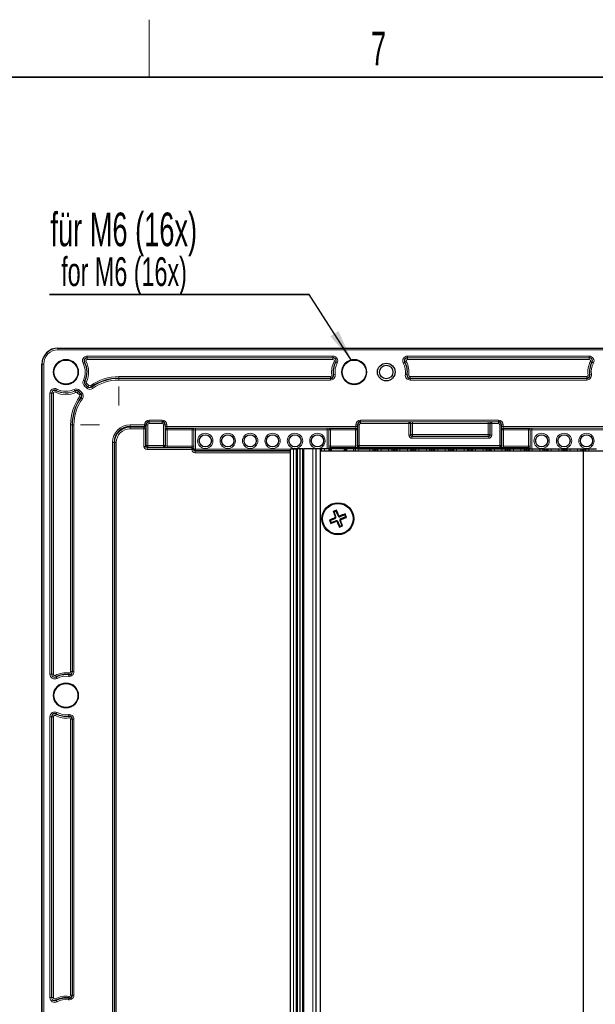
# Model space of a CAD drawing. Header units: millimetres. Extents: x 5 to 418, y 2 to 292.
# Tile 46 of 47: x 299 to 359, y 186 to 288. Entities that reach past the tile are written whole.
import ezdxf

# ---------------------------------------------------------------- set-up
doc = ezdxf.new("R2010")
doc.units = ezdxf.units.MM
doc.layers.add('SLD-0', color=7, linetype='Continuous')
doc.styles.add('SLDTEXTSTYLE0', font='TXT', dxfattribs={"width": 0.605})

# ---------------------------------------------------------------- blocks, each defined once
blk = doc.blocks.new('SW_NOTE_0')
at = {"layer": 'SLD-0', "color": 0}
for p, q in [((-0.11, -4.02), (26.92, -4.02)), ((26.92, -4.02), (-0.11, -4.02)), ((-0.11, -4.02), (26.92, -4.02)), ((26.92, -4.02), (-0.11, -4.02)), ((-0.11, -4.02), (26.92, -4.02)), ((26.92, -4.02), (-0.11, -4.02))]:
    blk.add_line(p, q, dxfattribs=at)
at = {"layer": 'SLD-0', "color": 0, "attachment_point": 1, "style": 'SLDTEXTSTYLE0'}
for s, insert, char_height in [('für M6 (16x)', (0, 4.51), 3.5), ('for M6 (16x)', (1.12, -0.14), 3)]:
    blk.add_mtext(s, dxfattribs=dict(at, insert=insert, char_height=char_height))

msp = doc.modelspace()

# ---------------------------------------------------------------- linework, layer by layer
at = {"color": 7, "linetype": 'Continuous', "lineweight": 25}
for p, q in [((302.998, 254.3189), (394.6646, 254.3189)), ((301.3313, 82.6522), (301.3313, 252.6522)), ((327.1646, 243.8189), (327.1646, 109.4856)), ((327.1646, 243.8189), (327.498, 243.8189)), ((327.498, 243.8189), (327.8313, 243.8189)), ((327.8313, 109.4856), (327.8313, 243.8189)), ((327.8313, 243.8189), (327.9313, 243.8189)), ((328.1646, 243.8189), (327.9313, 243.8189)), ((328.1646, 243.8189), (328.1646, 109.4856)), ((328.498, 243.8189), (328.1646, 243.8189)), ((328.498, 109.4856), (328.498, 243.8189)), ((328.498, 243.8189), (328.598, 243.8189)), ((329.5285, 243.8189), (328.598, 243.8189)), ((329.8313, 243.8189), (329.5285, 243.8189)), ((329.8313, 243.8189), (329.8313, 109.4856)), ((330.2949, 243.8189), (329.8313, 243.8189)), ((330.398, 243.8189), (330.2949, 243.8189)), ((330.3313, 109.4856), (330.3313, 243.6189)), ((330.3313, 243.6189), (357.6533, 243.6189)), ((330.398, 243.8189), (330.398, 243.6189)), ((330.7313, 243.8189), (330.398, 243.8189)), ((331.198, 243.8189), (330.7313, 243.8189)), ((331.198, 243.8189), (331.298, 243.8189)), ((331.298, 243.8189), (331.298, 243.6189)), ((331.3156, 243.8189), (331.298, 243.8189)), ((331.4237, 243.8189), (331.3156, 243.8189)), ((331.4326, 243.8189), (331.4237, 243.8189)), ((331.4326, 243.6189), (331.4326, 243.8189)), ((331.4646, 243.8189), (331.4326, 243.8189)), ((332.798, 243.8189), (331.4646, 243.8189)), ((332.8146, 243.8189), (332.798, 243.8189)), ((332.8146, 243.8189), (332.8146, 243.6189)), ((332.8146, 243.8189), (332.8243, 243.8189)), ((332.8243, 243.8189), (332.9454, 243.8189)), ((332.9454, 243.8189), (332.9646, 243.8189)), ((332.9646, 243.6189), (332.9646, 243.8189)), ((332.9646, 243.8189), (333.0646, 243.8189)), ((333.748, 243.8189), (333.0646, 243.8189)), ((333.9146, 243.8189), (333.748, 243.8189)), ((333.9146, 243.8189), (333.9146, 243.6189)), ((334.248, 243.8189), (333.9146, 243.8189)), ((334.248, 243.8189), (335.4396, 243.8189)), ((335.4396, 243.8189), (335.773, 243.8189)), ((335.773, 243.8189), (335.773, 243.6189)), ((335.773, 243.8189), (335.9396, 243.8189)), ((335.9396, 243.8189), (336.0563, 243.8189)), ((336.0563, 243.8189), (336.223, 243.8189)), ((336.223, 243.6189), (336.223, 243.8189)), ((336.223, 243.8189), (336.2563, 243.8189)), ((336.2563, 243.8189), (336.2896, 243.8189)), ((336.2896, 243.6189), (336.2896, 243.8189)), ((336.2896, 243.6189), (336.2896, 243.8189)), ((336.2896, 243.8189), (336.623, 243.8189)), ((336.623, 243.8189), (337.4063, 243.8189)), ((337.4063, 243.8189), (337.7396, 243.8189)), ((337.7396, 243.8189), (337.7396, 243.6189)), ((337.7396, 243.8189), (337.9063, 243.8189)), ((337.9063, 243.8189), (338.023, 243.8189)), ((338.023, 243.8189), (338.1897, 243.8189)), ((338.1897, 243.6189), (338.1897, 243.8189)), ((338.1897, 243.8189), (338.2229, 243.8189)), ((338.2229, 243.8189), (338.2563, 243.8189)), ((338.2563, 243.6189), (338.2563, 243.8189)), ((338.2563, 243.8189), (338.2563, 243.6189)), ((338.2563, 243.8189), (338.5896, 243.8189)), ((338.5896, 243.8189), (339.373, 243.8189)), ((339.373, 243.8189), (339.7063, 243.8189)), ((339.7063, 243.8189), (339.7063, 243.6189)), ((339.7063, 243.8189), (339.873, 243.8189)), ((339.873, 243.8189), (339.9897, 243.8189)), ((339.9897, 243.8189), (340.1563, 243.8189)), ((340.1563, 243.6189), (340.1563, 243.8189)), ((340.1563, 243.8189), (340.1896, 243.8189)), ((340.1896, 243.8189), (340.223, 243.8189)), ((340.223, 243.6189), (340.223, 243.8189)), ((340.223, 243.8189), (340.223, 243.6189)), ((340.223, 243.8189), (340.5563, 243.8189)), ((340.5563, 243.8189), (341.3396, 243.8189)), ((341.3396, 243.8189), (341.673, 243.8189)), ((341.673, 243.8189), (341.673, 243.6189)), ((341.673, 243.8189), (341.8396, 243.8189)), ((341.8396, 243.8189), (341.9563, 243.8189)), ((341.9563, 243.8189), (342.123, 243.8189)), ((342.123, 243.6189), (342.123, 243.8189)), ((342.123, 243.8189), (342.1563, 243.8189)), ((342.1563, 243.8189), (342.1896, 243.8189)), ((342.1896, 243.6189), (342.1896, 243.8189)), ((342.1896, 243.8189), (342.1896, 243.6189)), ((342.1896, 243.8189), (342.523, 243.8189)), ((342.523, 243.8189), (343.3063, 243.8189)), ((343.3063, 243.8189), (343.6396, 243.8189)), ((343.6396, 243.8189), (343.6396, 243.6189)), ((343.6396, 243.8189), (343.8063, 243.8189)), ((343.8063, 243.8189), (343.923, 243.8189)), ((343.923, 243.8189), (344.0897, 243.8189)), ((344.0897, 243.6189), (344.0897, 243.8189)), ((344.0897, 243.8189), (344.1229, 243.8189)), ((344.1229, 243.8189), (344.1563, 243.8189)), ((344.1563, 243.6189), (344.1563, 243.8189)), ((344.1563, 243.8189), (344.1563, 243.6189)), ((344.1563, 243.8189), (344.4896, 243.8189)), ((344.4896, 243.8189), (345.273, 243.8189)), ((345.273, 243.8189), (345.6063, 243.8189)), ((345.6063, 243.8189), (345.6063, 243.6189)), ((345.6063, 243.8189), (345.773, 243.8189)), ((345.773, 243.8189), (345.8897, 243.8189)), ((345.8897, 243.8189), (346.0563, 243.8189)), ((346.0563, 243.6189), (346.0563, 243.8189)), ((346.0563, 243.8189), (346.0896, 243.8189)), ((346.0896, 243.8189), (346.123, 243.8189)), ((346.123, 243.6189), (346.123, 243.8189)), ((346.123, 243.8189), (346.123, 243.6189)), ((346.123, 243.8189), (346.4563, 243.8189)), ((346.4563, 243.8189), (347.2396, 243.8189)), ((347.2396, 243.8189), (347.573, 243.8189)), ((347.573, 243.8189), (347.573, 243.6189)), ((347.573, 243.8189), (347.7396, 243.8189)), ((347.7396, 243.8189), (347.8563, 243.8189)), ((347.8563, 243.8189), (348.023, 243.8189)), ((348.023, 243.6189), (348.023, 243.8189)), ((348.023, 243.8189), (348.0563, 243.8189)), ((348.0563, 243.8189), (348.0896, 243.8189)), ((348.0896, 243.6189), (348.0896, 243.8189)), ((348.0896, 243.6189), (348.0896, 243.8189)), ((348.0896, 243.8189), (348.423, 243.8189)), ((348.423, 243.8189), (349.2063, 243.8189)), ((349.2063, 243.8189), (349.5396, 243.8189)), ((349.5396, 243.8189), (349.5396, 243.6189)), ((349.5396, 243.8189), (349.7063, 243.8189)), ((349.7063, 243.8189), (349.823, 243.8189)), ((349.823, 243.8189), (349.9897, 243.8189)), ((349.9897, 243.6189), (349.9897, 243.8189)), ((349.9897, 243.8189), (350.0229, 243.8189)), ((350.0229, 243.8189), (350.0563, 243.8189)), ((350.0563, 243.6189), (350.0563, 243.8189)), ((350.0563, 243.6189), (350.0563, 243.8189)), ((350.0563, 243.8189), (350.3896, 243.8189)), ((350.3896, 243.8189), (351.173, 243.8189)), ((351.173, 243.8189), (351.5063, 243.8189)), ((351.5063, 243.8189), (351.5063, 243.6189)), ((351.5063, 243.8189), (351.673, 243.8189)), ((351.673, 243.8189), (351.7897, 243.8189)), ((351.7897, 243.8189), (351.9563, 243.8189)), ((351.9563, 243.6189), (351.9563, 243.8189)), ((351.9563, 243.8189), (351.9896, 243.8189)), ((351.9896, 243.8189), (352.023, 243.8189)), ((352.023, 243.6189), (352.023, 243.8189)), ((352.023, 243.8189), (352.023, 243.6189)), ((352.023, 243.8189), (352.3563, 243.8189)), ((352.3563, 243.8189), (353.1396, 243.8189)), ((353.1396, 243.8189), (353.473, 243.8189)), ((353.473, 243.8189), (353.473, 243.6189)), ((353.473, 243.8189), (353.6396, 243.8189)), ((353.6396, 243.8189), (353.7563, 243.8189)), ((353.7563, 243.8189), (353.923, 243.8189)), ((353.923, 243.6189), (353.923, 243.8189)), ((353.923, 243.8189), (353.9563, 243.8189)), ((353.9563, 243.8189), (353.9896, 243.8189)), ((353.9896, 243.6189), (353.9896, 243.8189)), ((353.9896, 243.8189), (353.9896, 243.6189)), ((353.9896, 243.8189), (354.323, 243.8189)), ((354.323, 243.8189), (355.1063, 243.8189)), ((355.1063, 243.8189), (355.4396, 243.8189)), ((355.4396, 243.8189), (355.4396, 243.6189)), ((355.4396, 243.8189), (355.6063, 243.8189)), ((355.6063, 243.8189), (355.723, 243.8189)), ((355.723, 243.8189), (355.8897, 243.8189)), ((355.8897, 243.6189), (355.8897, 243.8189)), ((355.8897, 243.8189), (355.9229, 243.8189)), ((355.9229, 243.8189), (355.9563, 243.8189)), ((355.9563, 243.6189), (355.9563, 243.8189)), ((355.9563, 243.8189), (355.9563, 243.6189)), ((355.9563, 243.8189), (356.2896, 243.8189)), ((356.2896, 243.8189), (357.073, 243.8189)), ((357.073, 243.8189), (357.4063, 243.8189)), ((357.4063, 243.8189), (357.4063, 243.6189)), ((357.4063, 243.8189), (357.573, 243.8189)), ((357.573, 243.8189), (357.6897, 243.8189)), ((357.676, 243.6189), (357.6533, 243.6189)), ((357.676, 243.6189), (384.998, 243.6189)), ((357.6897, 243.8189), (357.8563, 243.8189)), ((357.8563, 243.6189), (357.8563, 243.8189)), ((357.8563, 243.8189), (357.8896, 243.8189)), ((357.8896, 243.8189), (357.923, 243.8189)), ((357.923, 243.6189), (357.923, 243.8189)), ((357.923, 243.6189), (357.923, 243.8189)), ((357.923, 243.8189), (358.2563, 243.8189)), ((358.2563, 243.8189), (359.0396, 243.8189)), ((331.7317, 237.2572), (331.6398, 237.2978)), ((331.7317, 237.2572), (331.9524, 237.3426)), ((331.9259, 236.7551), (331.7317, 237.2572)), ((331.9524, 237.3426), (331.993, 237.4345)), ((332.1467, 236.8405), (331.9524, 237.3426)), ((332.8363, 236.9519), (332.3342, 236.7576)), ((332.8363, 236.9519), (332.8769, 237.0437)), ((332.8363, 236.9519), (332.9217, 236.7311)), ((331.3409, 236.3734), (331.2491, 236.414)), ((331.3409, 236.3734), (331.843, 236.5676)), ((331.3409, 236.3734), (331.4263, 236.1526)), ((331.4263, 236.1526), (331.3857, 236.0608)), ((331.4263, 236.1526), (331.9284, 236.3469)), ((332.116, 236.264), (332.3102, 235.7619)), ((332.3102, 235.7619), (332.2696, 235.67)), ((332.3102, 235.7619), (332.5309, 235.8473)), ((332.3367, 236.3494), (332.5309, 235.8473)), ((332.9217, 236.7311), (332.4196, 236.5369)), ((332.5309, 235.8473), (332.6228, 235.8067)), ((332.9217, 236.7311), (333.0135, 236.6905))]:
    msp.add_line(p, q, dxfattribs=at)
at = {"color": 7, "linetype": 'Continuous', "lineweight": 18}
for p, q in [((302.998, 254.3189), (302.998, 254.2985)), ((302.998, 254.2985), (302.998, 254.1319)), ((302.998, 254.2985), (394.6646, 254.2985)), ((394.6646, 254.1319), (302.998, 254.1319)), ((306.0424, 253.4827), (331.6202, 253.4827)), ((306.0424, 253.4827), (306.0424, 253.3161)), ((331.6202, 253.3161), (306.0424, 253.3161)), ((306.0424, 253.2927), (306.0424, 253.3161)), ((306.0424, 253.2927), (331.6202, 253.2927)), ((306.0424, 253.2927), (306.0424, 253.126)), ((331.6202, 253.4827), (331.6202, 253.3161)), ((331.6202, 253.2927), (331.6202, 253.3161)), ((331.6202, 253.2927), (331.6202, 253.126)), ((339.3757, 253.4827), (358.2869, 253.4827)), ((339.3757, 253.4827), (339.3757, 253.3161)), ((358.2869, 253.3161), (339.3757, 253.3161)), ((339.3757, 253.2927), (339.3757, 253.3161)), ((339.3757, 253.2927), (358.2869, 253.2927)), ((339.3757, 253.126), (339.3757, 253.2927)), ((358.2869, 253.4827), (358.2869, 253.3161)), ((358.2869, 253.2927), (358.2869, 253.3161)), ((358.2869, 253.126), (358.2869, 253.2927)), ((301.3517, 252.6522), (301.3313, 252.6522)), ((301.3517, 82.6522), (301.3517, 252.6522)), ((301.3517, 252.6522), (301.5184, 252.6522)), ((301.5184, 252.6522), (301.5184, 82.6522)), ((305.6027, 252.7536), (305.7501, 252.8314)), ((305.7708, 252.8423), (305.7501, 252.8314)), ((305.9182, 252.92), (305.7708, 252.8423)), ((331.6202, 253.126), (306.0424, 253.126)), ((331.8918, 252.8423), (331.7445, 252.92)), ((331.8918, 252.8423), (331.9125, 252.8314)), ((331.9125, 252.8314), (332.0599, 252.7536)), ((338.9361, 252.7536), (339.0834, 252.8314)), ((339.1041, 252.8423), (339.0834, 252.8314)), ((339.2515, 252.92), (339.1041, 252.8423)), ((358.2869, 253.126), (339.3757, 253.126)), ((358.5585, 252.8423), (358.4111, 252.92)), ((358.5585, 252.8423), (358.5792, 252.8314)), ((358.5792, 252.8314), (358.7266, 252.7536)), ((309.3313, 251.1785), (309.3313, 251.3451)), ((309.3313, 251.3451), (331.3536, 251.3451)), ((309.3313, 251.1785), (309.3313, 251.1551)), ((331.3536, 251.1785), (309.3313, 251.1785)), ((309.3313, 251.1551), (309.3313, 250.9885)), ((309.3313, 251.1551), (331.3536, 251.1551)), ((331.3536, 251.1785), (331.3536, 251.3451)), ((331.3536, 251.1785), (331.3536, 251.1551)), ((331.3536, 251.1551), (331.3536, 250.9885)), ((331.658, 251.5265), (331.4928, 251.5043)), ((331.658, 251.5265), (331.6812, 251.5296)), ((331.6812, 251.5296), (331.8463, 251.5519)), ((339.1496, 251.5519), (339.3148, 251.5296)), ((339.338, 251.5265), (339.3148, 251.5296)), ((339.5031, 251.5043), (339.338, 251.5265)), ((339.6423, 251.1785), (339.6423, 251.3451)), ((339.6423, 251.3451), (358.0203, 251.3451)), ((358.0203, 251.1785), (339.6423, 251.1785)), ((339.6423, 251.1785), (339.6423, 251.1551)), ((339.6423, 251.1551), (339.6423, 250.9885)), ((339.6423, 251.1551), (358.0203, 251.1551)), ((358.0203, 251.1785), (358.0203, 251.3451)), ((358.0203, 251.1785), (358.0203, 251.1551)), ((358.0203, 251.1551), (358.0203, 250.9885)), ((358.3247, 251.5265), (358.1595, 251.5043)), ((358.3247, 251.5265), (358.3478, 251.5296)), ((358.3478, 251.5296), (358.513, 251.5519)), ((305.6387, 250.9557), (305.789, 250.8839)), ((305.7357, 250.39), (305.8536, 250.5078)), ((305.9635, 250.1622), (305.7357, 250.39)), ((305.8101, 250.8739), (305.789, 250.8839)), ((305.9605, 250.802), (305.8101, 250.8739)), ((305.8701, 250.5244), (305.8536, 250.5078)), ((305.8536, 250.5078), (306.0813, 250.28)), ((305.9879, 250.6422), (305.8701, 250.5244)), ((306.0979, 250.2966), (305.8701, 250.5244)), ((305.9635, 250.1622), (306.0813, 250.28)), ((305.9879, 250.6422), (306.2157, 250.4144)), ((306.0979, 250.2966), (306.0813, 250.28)), ((306.2157, 250.4144), (306.0979, 250.2966)), ((306.397, 250.3997), (306.4943, 250.2644)), ((306.4943, 250.2644), (306.5079, 250.2454)), ((306.5079, 250.2454), (306.6052, 250.1101)), ((331.3536, 250.9885), (309.3313, 250.9885)), ((309.3313, 250.3049), (309.3313, 248.3329)), ((358.0203, 250.9885), (339.6423, 250.9885)), ((302.1675, 220.3633), (302.1675, 249.6078)), ((302.3342, 249.6078), (302.1675, 249.6078)), ((302.3342, 249.6078), (302.3342, 220.3633)), ((302.3575, 249.6078), (302.3342, 249.6078)), ((302.3575, 220.3633), (302.3575, 249.6078)), ((302.5242, 249.6078), (302.3575, 249.6078)), ((302.5242, 249.6078), (302.5242, 220.3633)), ((302.7302, 249.7321), (302.808, 249.8794)), ((302.808, 249.8794), (302.8189, 249.9001)), ((302.8189, 249.9001), (302.8966, 250.0475)), ((304.6945, 250.0116), (304.7663, 249.8612)), ((304.7764, 249.8401), (304.7663, 249.8612)), ((304.8482, 249.6897), (304.7764, 249.8401)), ((305.008, 249.6623), (305.1259, 249.7801)), ((305.2358, 249.4345), (305.008, 249.6623)), ((305.1259, 249.7801), (305.1424, 249.7967)), ((305.1259, 249.7801), (305.3537, 249.5524)), ((305.2602, 249.9145), (305.1424, 249.7967)), ((305.3702, 249.5689), (305.1424, 249.7967)), ((305.3537, 249.5524), (305.2358, 249.4345)), ((305.3858, 249.1559), (305.2505, 249.2532)), ((305.2602, 249.9145), (305.488, 249.6867)), ((305.3537, 249.5524), (305.3702, 249.5689)), ((305.488, 249.6867), (305.3702, 249.5689)), ((305.3858, 249.1559), (305.4048, 249.1423)), ((305.5401, 249.045), (305.4048, 249.1423)), ((304.3051, 220.6299), (304.3051, 246.3189)), ((304.4717, 246.3189), (304.3051, 246.3189)), ((304.4717, 246.3189), (304.4717, 220.6299)), ((304.4717, 246.3189), (304.4951, 246.3189)), ((304.4951, 220.6299), (304.4951, 246.3189)), ((304.6618, 246.3189), (304.4951, 246.3189)), ((304.6618, 246.3189), (304.6618, 220.6299)), ((305.3453, 246.3189), (307.3173, 246.3189)), ((310.498, 246.1494), (310.498, 246.316)), ((310.498, 246.316), (311.9951, 246.316)), ((310.498, 246.1494), (310.498, 246.0853)), ((311.9951, 246.1494), (310.498, 246.1494)), ((310.498, 246.0853), (310.498, 245.9186)), ((310.498, 246.0853), (311.931, 246.0853)), ((311.931, 246.0853), (311.9951, 246.1494)), ((311.931, 246.0853), (311.931, 245.9186)), ((311.9951, 246.1494), (311.9951, 246.316)), ((311.998, 246.1494), (312.0009, 246.316)), ((312.0009, 246.316), (312.0009, 246.3189)), ((312.0009, 246.3189), (312.1675, 246.3189)), ((312.1675, 246.3189), (312.1675, 245.9885)), ((312.1909, 246.3189), (312.1675, 246.3189)), ((312.1909, 244.1785), (312.1909, 246.3189)), ((312.3575, 246.3189), (312.1909, 246.3189)), ((312.3575, 246.3189), (312.3575, 244.1785)), ((312.498, 246.816), (313.8313, 246.816)), ((312.498, 246.816), (312.498, 246.6494)), ((313.8313, 246.6494), (312.498, 246.6494)), ((312.498, 246.626), (312.498, 246.6494)), ((312.498, 246.626), (313.8313, 246.626)), ((312.498, 246.626), (312.498, 246.4594)), ((313.8313, 246.4594), (312.498, 246.4594)), ((313.8313, 246.816), (313.8313, 246.6494)), ((313.8313, 246.626), (313.8313, 246.6494)), ((313.8313, 246.626), (313.8313, 246.4594)), ((313.9718, 244.1785), (313.9718, 246.3189)), ((314.1384, 246.3189), (313.9718, 246.3189)), ((314.1384, 246.3189), (314.1384, 244.1785)), ((314.1384, 246.3189), (314.1618, 246.3189)), ((314.1618, 246.1494), (314.1618, 246.3189)), ((314.3284, 246.3189), (314.1618, 246.3189)), ((314.3284, 246.1494), (314.1618, 246.1494)), ((314.3284, 246.3189), (314.3284, 246.1494)), ((314.3284, 246.1494), (334.0009, 246.1494)), ((334.0009, 246.1494), (334.0009, 246.3189)), ((334.1675, 246.3189), (334.0009, 246.3189)), ((334.1675, 246.1494), (334.0009, 246.1494)), ((334.1675, 246.3189), (334.1675, 246.1494)), ((334.1909, 246.3189), (334.1675, 246.3189)), ((334.1909, 244.1785), (334.1909, 246.3189)), ((334.3575, 246.3189), (334.1909, 246.3189)), ((334.3575, 246.3189), (334.3575, 244.1785)), ((334.498, 246.816), (348.8313, 246.816)), ((334.498, 246.6494), (334.498, 246.816)), ((348.8313, 246.6494), (334.498, 246.6494)), ((334.498, 246.626), (334.498, 246.6494)), ((334.498, 246.626), (339.5065, 246.626)), ((334.498, 246.4594), (334.498, 246.626)), ((339.5065, 246.4594), (334.498, 246.4594)), ((339.5065, 246.626), (339.5511, 246.6409)), ((339.5065, 246.4594), (339.5065, 246.626)), ((339.5065, 246.4594), (339.6729, 246.4594)), ((339.5065, 245.2603), (339.5065, 246.4594)), ((339.7175, 246.4742), (339.6729, 246.4594)), ((339.6729, 246.4594), (339.6729, 245.2603)), ((339.7175, 245.3049), (339.7175, 246.4742)), ((339.8839, 246.6464), (347.7787, 246.6464)), ((339.8839, 246.4797), (339.8839, 246.6464)), ((347.7787, 246.4797), (339.8839, 246.4797)), ((339.8839, 246.4797), (339.8839, 245.3049)), ((347.7787, 246.4797), (347.7787, 246.6464)), ((347.7787, 245.3049), (347.7787, 246.4797)), ((347.9451, 246.4742), (347.9451, 245.3049)), ((347.9897, 246.4594), (347.9451, 246.4742)), ((347.9897, 245.2603), (347.9897, 246.4594)), ((347.9897, 246.4594), (348.1561, 246.4594)), ((348.1116, 246.6409), (348.1561, 246.626)), ((348.1561, 246.626), (348.8313, 246.626)), ((348.1561, 246.626), (348.1561, 246.4594)), ((348.8313, 246.4594), (348.1561, 246.4594)), ((348.1561, 246.4594), (348.1561, 245.2603)), ((348.8313, 246.6494), (348.8313, 246.816)), ((348.8313, 246.626), (348.8313, 246.6494)), ((348.8313, 246.626), (348.8313, 246.4594)), ((348.9718, 244.1785), (348.9718, 246.3189)), ((349.1384, 246.3189), (348.9718, 246.3189)), ((349.1384, 246.3189), (349.1384, 244.1785)), ((349.1384, 246.3189), (349.1618, 246.3189)), ((349.1618, 246.1494), (349.1618, 246.3189)), ((349.1618, 246.3189), (349.3284, 246.3189)), ((349.1618, 246.1494), (349.3284, 246.1494)), ((349.3284, 246.3189), (349.3284, 246.1494)), ((349.3284, 246.1494), (369.0009, 246.1494)), ((311.931, 245.9186), (310.498, 245.9186)), ((311.931, 244.0853), (311.931, 245.9186)), ((312.0977, 245.9186), (311.931, 245.9186)), ((312.1675, 245.9885), (312.0977, 245.9186)), ((312.0977, 245.9186), (312.0977, 244.0853)), ((314.1909, 245.7927), (314.1675, 245.8161)), ((314.1909, 244.126), (314.1909, 245.7927)), ((314.1909, 245.7927), (314.3575, 245.7927)), ((314.3341, 245.9827), (314.3575, 245.9593)), ((333.9951, 245.9827), (314.3341, 245.9827)), ((314.3575, 245.9593), (314.3575, 245.7927)), ((314.3575, 245.9593), (316.9718, 245.9593)), ((314.3575, 245.7927), (314.3575, 244.1203)), ((316.9718, 245.7927), (314.3575, 245.7927)), ((316.9718, 245.9593), (316.9864, 245.974)), ((316.9718, 245.9593), (316.9718, 245.7927)), ((316.9718, 244.1203), (316.9718, 245.7927)), ((316.9718, 245.7927), (317.1384, 245.7927)), ((317.1531, 245.8074), (317.1384, 245.7927)), ((317.1384, 245.7927), (317.1384, 244.1203)), ((317.1531, 243.8073), (317.1531, 245.8074)), ((317.3197, 245.9797), (331.0096, 245.9797)), ((317.3197, 245.9797), (317.3197, 245.8131)), ((317.3197, 245.8131), (317.3197, 243.8073)), ((331.0096, 245.8131), (317.3197, 245.8131)), ((331.0096, 245.9797), (331.0096, 245.8131)), ((331.0096, 243.8189), (331.0096, 245.8131)), ((331.1762, 245.8074), (331.1762, 243.8189)), ((331.1909, 245.7927), (331.1762, 245.8074)), ((331.1909, 244.1203), (331.1909, 245.7927)), ((331.1909, 245.7927), (331.3575, 245.7927)), ((331.3429, 245.974), (331.3575, 245.9593)), ((331.3575, 245.7927), (331.3575, 245.9593)), ((331.3575, 245.9593), (333.9718, 245.9593)), ((331.3575, 245.7927), (331.3575, 244.1203)), ((333.9718, 245.7927), (331.3575, 245.7927)), ((333.9718, 245.9593), (333.9951, 245.9827)), ((333.9718, 245.7927), (333.9718, 245.9593)), ((333.9718, 244.1203), (333.9718, 245.7927)), ((333.9718, 245.7927), (334.1384, 245.7927)), ((334.1618, 245.8161), (334.1384, 245.7927)), ((334.1384, 245.7927), (334.1384, 244.126)), ((339.5065, 245.2603), (339.6729, 245.2603)), ((339.6729, 245.2603), (339.7175, 245.3049)), ((339.7175, 245.3049), (339.8839, 245.3049)), ((339.8839, 245.1384), (339.8394, 245.0939)), ((339.8394, 245.0939), (347.8233, 245.0939)), ((339.8394, 244.9274), (339.8394, 245.0939)), ((339.8839, 245.1384), (339.8839, 245.3049)), ((339.8839, 245.3049), (347.7787, 245.3049)), ((347.7787, 245.1384), (339.8839, 245.1384)), ((347.7787, 245.1384), (347.7787, 245.3049)), ((347.7787, 245.3049), (347.9451, 245.3049)), ((347.8233, 245.0939), (347.7787, 245.1384)), ((347.8233, 244.9274), (347.8233, 245.0939)), ((347.9451, 245.3049), (347.9897, 245.2603)), ((347.9897, 245.2603), (348.1561, 245.2603)), ((349.1909, 245.7927), (349.1675, 245.8161)), ((349.1909, 244.126), (349.1909, 245.7927)), ((349.3575, 245.7927), (349.1909, 245.7927)), ((349.3341, 245.9827), (349.3575, 245.9593)), ((368.9951, 245.9827), (349.3341, 245.9827)), ((349.3575, 245.9593), (349.3575, 245.7927)), ((349.3575, 245.9593), (351.9718, 245.9593)), ((349.3575, 245.7927), (349.3575, 244.1203)), ((351.9718, 245.7927), (349.3575, 245.7927)), ((351.9718, 245.9593), (351.9864, 245.974)), ((351.9718, 245.9593), (351.9718, 245.7927)), ((351.9718, 244.1203), (351.9718, 245.7927)), ((352.1384, 245.7927), (351.9718, 245.7927)), ((352.1531, 245.8074), (352.1384, 245.7927)), ((352.1384, 245.7927), (352.1384, 244.1203)), ((352.1531, 243.8189), (352.1531, 245.8074)), ((352.3197, 245.9797), (366.0096, 245.9797)), ((352.3197, 245.8131), (352.3197, 245.9797)), ((352.3197, 245.8131), (352.3197, 243.8189)), ((366.0096, 245.8131), (352.3197, 245.8131)), ((308.6675, 109.8189), (308.6675, 244.4856)), ((308.8342, 244.4856), (308.6675, 244.4856)), ((308.8342, 244.4856), (308.8342, 109.8189)), ((308.8983, 244.4856), (308.8342, 244.4856)), ((308.8983, 109.8189), (308.8983, 244.4856)), ((308.8983, 244.4856), (309.0649, 244.4856)), ((309.0649, 244.4856), (309.0649, 109.8189)), ((312.0977, 244.0853), (311.931, 244.0853)), ((312.0977, 244.0853), (312.1909, 244.1785)), ((312.3575, 244.1785), (312.1909, 244.1785)), ((312.3575, 244.0118), (312.2643, 243.9186)), ((312.3575, 244.1785), (312.3575, 244.0118)), ((312.3575, 244.1785), (313.9718, 244.1785)), ((313.9718, 244.0118), (312.3575, 244.0118)), ((314.1384, 244.1785), (313.9718, 244.1785)), ((313.9718, 244.1785), (313.9718, 244.0118)), ((314.0242, 243.9593), (313.9718, 244.0118)), ((314.1384, 244.1785), (314.1909, 244.126)), ((314.3575, 244.1203), (314.3575, 243.9536)), ((314.3575, 244.1203), (316.9718, 244.1203)), ((316.9661, 243.9536), (314.3575, 243.9536)), ((316.931, 243.9186), (316.9661, 243.9536)), ((316.9718, 244.1203), (317.1384, 244.1203)), ((331.1909, 244.1203), (331.3575, 244.1203)), ((331.3575, 244.1203), (333.9718, 244.1203)), ((331.3632, 243.9536), (331.3982, 243.9186)), ((333.9718, 243.9536), (331.3632, 243.9536)), ((333.9718, 243.9536), (333.9718, 244.1203)), ((334.1384, 244.126), (334.1909, 244.1785)), ((334.3575, 244.1785), (334.1909, 244.1785)), ((334.3575, 244.0118), (334.3051, 243.9593)), ((334.3575, 244.0118), (334.3575, 244.1785)), ((334.3575, 244.1785), (348.9718, 244.1785)), ((348.9718, 244.0118), (334.3575, 244.0118)), ((347.8233, 244.9274), (339.8394, 244.9274)), ((349.1384, 244.1785), (348.9718, 244.1785)), ((348.9718, 244.0118), (348.9718, 244.1785)), ((349.0242, 243.9593), (348.9718, 244.0118)), ((349.1384, 244.1785), (349.1909, 244.126)), ((349.3575, 244.1203), (349.3575, 243.9536)), ((349.3575, 244.1203), (351.9718, 244.1203)), ((351.9661, 243.9536), (349.3575, 243.9536)), ((351.931, 243.9186), (351.9661, 243.9536)), ((352.1384, 244.1203), (351.9718, 244.1203)), ((312.2643, 243.9186), (312.2643, 243.752)), ((312.2643, 243.9186), (316.931, 243.9186)), ((316.931, 243.752), (312.2643, 243.752)), ((316.931, 243.9186), (316.931, 243.752)), ((316.931, 243.7519), (316.931, 243.752)), ((317.0977, 243.752), (316.931, 243.752)), ((317.0977, 243.7519), (316.931, 243.7519)), ((317.0977, 243.7519), (317.1531, 243.8073)), ((317.1327, 243.787), (317.0977, 243.752)), ((317.0977, 243.752), (317.0977, 243.7519)), ((317.1531, 243.8073), (317.3197, 243.8073)), ((317.3197, 243.6407), (317.2643, 243.5853)), ((317.2643, 243.5853), (327.1646, 243.5853)), ((317.2643, 243.5853), (317.2643, 243.4186)), ((327.1646, 243.4186), (317.2643, 243.4186)), ((317.3197, 243.8073), (327.1646, 243.8073)), ((317.3197, 243.8073), (317.3197, 243.6407)), ((327.1646, 243.6407), (317.3197, 243.6407)), ((327.498, 243.8189), (327.498, 109.4856)), ((327.9313, 243.8189), (327.9313, 109.4856)), ((328.598, 243.8189), (328.598, 109.4856)), ((329.5285, 243.8189), (329.5285, 109.4856)), ((330.2949, 243.8189), (330.2949, 109.4856)), ((330.7313, 243.8189), (330.7313, 243.6189)), ((331.198, 243.6189), (331.198, 243.8189)), ((331.3156, 243.8189), (331.3156, 243.6189)), ((331.3982, 243.8189), (331.3982, 243.9186)), ((331.3982, 243.9186), (351.931, 243.9186)), ((331.4237, 243.8189), (331.4237, 243.6189)), ((331.4646, 243.8189), (331.4646, 243.6189)), ((332.798, 243.8189), (332.798, 243.6189)), ((332.8243, 243.8189), (332.8243, 243.6189)), ((332.9454, 243.8189), (332.9454, 243.6189)), ((333.0646, 243.8189), (333.0646, 243.6189)), ((333.748, 243.8189), (333.748, 243.6189)), ((334.248, 243.8189), (334.248, 243.6189)), ((335.4396, 243.8189), (335.4396, 243.6189)), ((335.9396, 243.8189), (335.9396, 243.6189)), ((336.0563, 243.8189), (336.0563, 243.6189)), ((336.2563, 243.8189), (336.2563, 243.6189)), ((336.623, 243.8189), (336.623, 243.6189)), ((337.4063, 243.8189), (337.4063, 243.6189)), ((337.9063, 243.8189), (337.9063, 243.6189)), ((338.023, 243.8189), (338.023, 243.6189)), ((338.2229, 243.8189), (338.2229, 243.6189)), ((338.5896, 243.8189), (338.5896, 243.6189)), ((339.373, 243.8189), (339.373, 243.6189)), ((339.873, 243.8189), (339.873, 243.6189)), ((339.9897, 243.8189), (339.9897, 243.6189)), ((340.1896, 243.8189), (340.1896, 243.6189)), ((340.5563, 243.8189), (340.5563, 243.6189)), ((341.3396, 243.8189), (341.3396, 243.6189)), ((341.8396, 243.8189), (341.8396, 243.6189)), ((341.9563, 243.8189), (341.9563, 243.6189)), ((342.1563, 243.8189), (342.1563, 243.6189)), ((342.523, 243.8189), (342.523, 243.6189)), ((343.3063, 243.8189), (343.3063, 243.6189)), ((343.8063, 243.8189), (343.8063, 243.6189)), ((343.923, 243.8189), (343.923, 243.6189)), ((344.1229, 243.8189), (344.1229, 243.6189)), ((344.4896, 243.8189), (344.4896, 243.6189)), ((345.273, 243.8189), (345.273, 243.6189)), ((345.773, 243.8189), (345.773, 243.6189)), ((345.8897, 243.8189), (345.8897, 243.6189)), ((346.0896, 243.8189), (346.0896, 243.6189)), ((346.4563, 243.8189), (346.4563, 243.6189)), ((347.2396, 243.8189), (347.2396, 243.6189)), ((347.7396, 243.8189), (347.7396, 243.6189)), ((347.8563, 243.8189), (347.8563, 243.6189)), ((348.0563, 243.8189), (348.0563, 243.6189)), ((348.423, 243.8189), (348.423, 243.6189)), ((349.2063, 243.8189), (349.2063, 243.6189)), ((349.7063, 243.8189), (349.7063, 243.6189)), ((349.823, 243.8189), (349.823, 243.6189)), ((350.0229, 243.8189), (350.0229, 243.6189)), ((350.3896, 243.8189), (350.3896, 243.6189)), ((351.173, 243.8189), (351.173, 243.6189)), ((351.673, 243.8189), (351.673, 243.6189)), ((351.7897, 243.8189), (351.7897, 243.6189)), ((351.931, 243.8189), (351.931, 243.9186)), ((351.9896, 243.8189), (351.9896, 243.6189)), ((352.3563, 243.8189), (352.3563, 243.6189)), ((353.1396, 243.8189), (353.1396, 243.6189)), ((353.6396, 243.8189), (353.6396, 243.6189)), ((353.7563, 243.8189), (353.7563, 243.6189)), ((353.9563, 243.8189), (353.9563, 243.6189)), ((354.323, 243.8189), (354.323, 243.6189)), ((355.1063, 243.8189), (355.1063, 243.6189)), ((355.6063, 243.8189), (355.6063, 243.6189)), ((355.723, 243.8189), (355.723, 243.6189)), ((355.9229, 243.8189), (355.9229, 243.6189)), ((356.2896, 243.8189), (356.2896, 243.6189)), ((357.073, 243.8189), (357.073, 243.6189)), ((357.573, 243.8189), (357.573, 243.6189)), ((357.6533, 109.4856), (357.6533, 243.6189)), ((357.676, 109.4856), (357.676, 243.6189)), ((357.6897, 243.8189), (357.6897, 243.6189)), ((357.8896, 243.8189), (357.8896, 243.6189)), ((358.2563, 243.8189), (358.2563, 243.6189)), ((332.1467, 236.8405), (332.2215, 236.8695)), ((332.3342, 236.7576), (332.3053, 236.8325)), ((331.843, 236.5676), (331.8141, 236.6424)), ((331.9259, 236.7551), (331.8511, 236.7262)), ((331.9284, 236.3469), (331.9574, 236.272)), ((332.116, 236.264), (332.0411, 236.235)), ((332.3367, 236.3494), (332.4115, 236.3783)), ((332.4196, 236.5369), (332.4486, 236.4621)), ((304.1237, 220.3256), (304.1459, 220.4907)), ((304.4717, 220.6299), (304.3051, 220.6299)), ((304.4717, 220.6299), (304.4951, 220.6299)), ((304.6618, 220.6299), (304.4951, 220.6299)), ((302.3342, 220.3633), (302.1675, 220.3633)), ((302.3575, 220.3633), (302.3342, 220.3633)), ((302.5242, 220.3633), (302.3575, 220.3633)), ((302.808, 220.0917), (302.7302, 220.2391)), ((302.808, 220.0917), (302.8189, 220.071)), ((302.8189, 220.071), (302.8966, 219.9237)), ((304.1206, 220.3024), (304.0984, 220.1373)), ((304.1237, 220.3256), (304.1206, 220.3024)), ((302.8966, 216.3808), (302.8189, 216.2334)), ((302.1675, 186.6967), (302.1675, 215.9412)), ((302.3342, 215.9412), (302.1675, 215.9412)), ((302.3342, 215.9412), (302.3342, 186.6967)), ((302.3575, 215.9412), (302.3342, 215.9412)), ((302.3575, 186.6967), (302.3575, 215.9412)), ((302.5242, 215.9412), (302.3575, 215.9412)), ((302.5242, 215.9412), (302.5242, 186.6967)), ((302.7302, 216.0654), (302.808, 216.2128)), ((302.808, 216.2128), (302.8189, 216.2334)), ((304.0984, 216.1672), (304.1206, 216.0021)), ((304.1237, 215.9789), (304.1206, 216.0021)), ((304.1459, 215.8138), (304.1237, 215.9789)), ((304.3051, 186.9633), (304.3051, 215.6746)), ((304.4717, 215.6746), (304.3051, 215.6746)), ((304.4717, 215.6746), (304.4717, 186.9633)), ((304.4717, 215.6746), (304.4951, 215.6746)), ((304.4951, 186.9633), (304.4951, 215.6746)), ((304.6618, 215.6746), (304.4951, 215.6746)), ((304.6618, 215.6746), (304.6618, 186.9633)), ((302.3342, 186.6967), (302.1675, 186.6967)), ((302.3575, 186.6967), (302.3342, 186.6967)), ((302.5242, 186.6967), (302.3575, 186.6967)), ((302.808, 186.4251), (302.7302, 186.5724)), ((304.1206, 186.6357), (304.0984, 186.4706)), ((304.1237, 186.6589), (304.1206, 186.6357)), ((304.1237, 186.6589), (304.1459, 186.8241)), ((304.4717, 186.9633), (304.3051, 186.9633)), ((304.4717, 186.9633), (304.4951, 186.9633)), ((304.6618, 186.9633), (304.4951, 186.9633)), ((302.808, 186.4251), (302.8189, 186.4044)), ((302.8189, 186.4044), (302.8966, 186.257))]:
    msp.add_line(p, q, dxfattribs=at)
for centre, radius in [((303.8313, 251.8189), 1.3167), ((333.8313, 251.8189), 1.3167), ((318.3313, 244.6522), 0.8), ((320.6646, 244.6522), 0.8), ((322.998, 244.6522), 0.8), ((325.3313, 244.6522), 0.8), ((327.6646, 244.6522), 0.8), ((329.998, 244.6522), 0.8), ((353.3313, 244.6522), 0.8), ((355.6646, 244.6522), 0.8), ((357.998, 244.6522), 0.8), ((303.8313, 218.1522), 1.3167)]:
    msp.add_circle(centre, radius, dxfattribs=at)
at = {"color": 7, "linetype": 'Continuous', "lineweight": 25}
for centre, radius in [((303.8313, 251.8189), 1.25), ((333.8313, 251.8189), 1.25), ((337.1646, 251.8189), 0.9167), ((337.1646, 251.8189), 0.7), ((318.3313, 244.6522), 0.6333), ((320.6646, 244.6522), 0.6333), ((322.998, 244.6522), 0.6333), ((325.3313, 244.6522), 0.6333), ((327.6646, 244.6522), 0.6333), ((329.998, 244.6522), 0.6333), ((353.3313, 244.6522), 0.6333), ((355.6646, 244.6522), 0.6333), ((357.998, 244.6522), 0.6333), ((332.1313, 236.5522), 1.6667), ((332.1313, 236.5522), 1.5912), ((303.8313, 218.1522), 1.25)]:
    msp.add_circle(centre, radius, dxfattribs=at)
for centre, radius, start, end in [((302.998, 252.6522), 1.6667, 90, 180), ((306.0424, 252.9856), 0.3305, 90, 207.818139), ((331.6202, 252.9856), 0.3305, 332.181861, 90), ((339.3757, 252.9856), 0.3305, 90, 207.818139), ((358.2869, 252.9856), 0.3305, 332.181861, 90), ((303.8313, 251.8189), 2.1929, 334.471221, 27.818139), ((333.8313, 251.8189), 2.1929, 152.181861, 187.662256), ((337.1646, 251.8189), 2.1929, 352.337744, 27.818139), ((360.498, 251.8189), 2.1929, 152.181861, 187.662256), ((309.3313, 246.3189), 4.8596, 90, 125.718201), ((331.3536, 251.4856), 0.3305, 270, 7.662256), ((339.6423, 251.4856), 0.3305, 172.337744, 270), ((358.0203, 251.4856), 0.3305, 270, 7.662256), ((306.0872, 250.7415), 0.3305, 154.471221, 225), ((302.6646, 249.6078), 0.3305, 62.181861, 180), ((309.3313, 246.3189), 4.8596, 144.281799, 180), ((304.9087, 249.563), 0.3305, 45, 115.528779), ((305.1365, 249.3352), 0.3305, 324.281799, 45), ((310.498, 244.4856), 1.6638, 90, 180), ((312.498, 246.3189), 0.3305, 90, 180), ((313.8313, 246.3189), 0.3305, 0, 90), ((334.498, 246.3189), 0.3305, 90, 180), ((348.8313, 246.3189), 0.3305, 0, 90), ((345.3855, 202.2933), 37.6067, 110.862061, 111.439004), ((365.9643, 249.6583), 36.4821, 199.804304, 200.761404), ((298.2871, 223.4752), 36.4821, 21.539661, 22.496761), ((332.2819, 236.8929), 0.145, 201.150533, 291.150533), ((345.2373, 202.7193), 36.4821, 109.804304, 110.761404), ((297.8723, 223.2981), 37.6067, 20.862061, 21.439004), ((345.2083, 202.7081), 36.4821, 111.539661, 112.496761), ((366.3903, 249.8064), 37.6067, 200.862061, 201.439004), ((319.0253, 270.3852), 36.4821, 289.804304, 290.761404), ((331.7907, 236.7028), 0.145, 291.150533, 21.150533), ((331.9807, 236.2116), 0.145, 21.150533, 111.150533), ((365.9755, 249.6293), 36.4821, 201.539661, 202.496761), ((318.8771, 270.8112), 37.6067, 290.862061, 291.439004), ((332.4719, 236.4017), 0.145, 111.150533, 201.150533), ((298.2984, 223.4462), 36.4821, 19.804304, 20.761404), ((319.0543, 270.3964), 36.4821, 291.539661, 292.496761), ((304.1646, 220.6299), 0.3305, 262.337744, 0), ((303.8313, 218.1522), 2.1929, 82.337744, 117.818139), ((302.6646, 215.9412), 0.3305, 62.181861, 180), ((304.1646, 215.6746), 0.3305, 0, 97.662256), ((303.8313, 184.4856), 2.1929, 82.337744, 117.818139), ((304.1646, 186.9633), 0.3305, 262.337744, 0)]:
    msp.add_arc(centre, radius, start, end, dxfattribs=at)
at = {"color": 7, "linetype": 'Continuous', "lineweight": 18}
for centre, radius, start, end in [((302.998, 252.6522), 1.6463, 90, 180), ((302.998, 252.6522), 1.4796, 90, 180), ((306.0424, 252.9856), 0.4971, 90, 207.818139), ((306.0424, 252.9856), 0.3071, 90, 207.818139), ((331.6202, 252.9856), 0.4971, 332.181861, 90), ((331.6202, 252.9856), 0.3071, 332.181861, 90), ((339.3757, 252.9856), 0.4971, 90, 207.818139), ((339.3757, 252.9856), 0.3071, 90, 207.818139), ((358.2869, 252.9856), 0.4971, 332.181861, 90), ((358.2869, 252.9856), 0.3071, 332.181861, 90), ((303.8313, 251.8189), 2.0029, 334.471221, 27.818139), ((303.8313, 251.8189), 2.1695, 334.471221, 27.818139), ((306.0424, 252.9856), 0.1405, 90, 207.818139), ((303.8313, 251.8189), 2.3595, 334.471221, 27.818139), ((333.8313, 251.8189), 2.3595, 152.181861, 187.662256), ((331.6202, 252.9856), 0.1405, 332.181861, 90), ((333.8313, 251.8189), 2.1695, 152.181861, 187.662256), ((333.8313, 251.8189), 2.0029, 152.181861, 187.662256), ((337.1646, 251.8189), 2.0029, 352.337744, 27.818139), ((337.1646, 251.8189), 2.1695, 352.337744, 27.818139), ((339.3757, 252.9856), 0.1405, 90, 207.818139), ((337.1646, 251.8189), 2.3595, 352.337744, 27.818139), ((360.498, 251.8189), 2.3595, 152.181861, 187.662256), ((358.2869, 252.9856), 0.1405, 332.181861, 90), ((360.498, 251.8189), 2.1695, 152.181861, 187.662256), ((360.498, 251.8189), 2.0029, 152.181861, 187.662256), ((309.3313, 246.3189), 5.0262, 90, 125.718201), ((309.3313, 246.3189), 4.8362, 90, 125.718201), ((331.3536, 251.4856), 0.4971, 270, 7.662256), ((331.3536, 251.4856), 0.3071, 270, 7.662256), ((331.3536, 251.4856), 0.1405, 270, 7.662256), ((339.6423, 251.4856), 0.4971, 172.337744, 270), ((339.6423, 251.4856), 0.3071, 172.337744, 270), ((339.6423, 251.4856), 0.1405, 172.337744, 270), ((358.0203, 251.4856), 0.4971, 270, 7.662256), ((358.0203, 251.4856), 0.3071, 270, 7.662256), ((358.0203, 251.4856), 0.1405, 270, 7.662256), ((302.6646, 249.6078), 0.4971, 62.181861, 180), ((306.0872, 250.7415), 0.4971, 154.471221, 225), ((306.0872, 250.7415), 0.3071, 154.471221, 225), ((306.0872, 250.7415), 0.1405, 154.471221, 225), ((306.315, 250.5137), 0.4971, 225, 305.718201), ((306.315, 250.5137), 0.3305, 225, 305.718201), ((306.315, 250.5137), 0.3071, 225, 305.718201), ((306.315, 250.5137), 0.1405, 225, 305.718201), ((309.3313, 246.3189), 4.6696, 90, 125.718201), ((302.6646, 249.6078), 0.3071, 62.181861, 180), ((302.6646, 249.6078), 0.1405, 62.181861, 180), ((303.8313, 251.8189), 2.3595, 242.181861, 295.528779), ((303.8313, 251.8189), 2.1929, 242.181861, 295.528779), ((303.8313, 251.8189), 2.1695, 242.181861, 295.528779), ((303.8313, 251.8189), 2.0029, 242.181861, 295.528779), ((309.3313, 246.3189), 5.0262, 144.281799, 180), ((309.3313, 246.3189), 4.8362, 144.281799, 180), ((304.9087, 249.563), 0.4971, 45, 115.528779), ((304.9087, 249.563), 0.3071, 45, 115.528779), ((304.9087, 249.563), 0.1405, 45, 115.528779), ((305.1365, 249.3352), 0.1405, 324.281799, 45), ((305.1365, 249.3352), 0.3071, 324.281799, 45), ((305.1365, 249.3352), 0.4971, 324.281799, 45), ((309.3313, 246.3189), 4.6696, 144.281799, 180), ((310.498, 244.4856), 1.8304, 90, 180), ((310.498, 244.4856), 1.5997, 90, 180), ((311.931, 245.9186), 0.1667, 0.020437, 89.979563), ((312.498, 246.3189), 0.4971, 90, 180), ((312.498, 246.3189), 0.3071, 90, 180), ((312.498, 246.3189), 0.1405, 90, 180), ((313.8313, 246.3189), 0.4971, 0, 90), ((313.8313, 246.3189), 0.3071, 0, 90), ((313.8313, 246.3189), 0.1405, 0, 90), ((334.498, 246.3189), 0.4971, 90, 180), ((334.498, 246.3189), 0.3071, 90, 180), ((334.498, 246.3189), 0.1405, 90, 180), ((339.5062, 246.4593), 0.1667, 0.026367, 89.903784), ((339.5508, 246.4741), 0.1667, 0.026367, 89.903784), ((348.1118, 246.4741), 0.1667, 90.096216, 179.973633), ((348.1564, 246.4593), 0.1667, 90.096216, 179.973633), ((348.8313, 246.3189), 0.4971, 0, 90), ((348.8313, 246.3189), 0.3071, 0, 90), ((348.8313, 246.3189), 0.1405, 0, 90), ((310.498, 244.4856), 1.4331, 90, 180), ((314.3342, 245.816), 0.1667, 90.020437, 179.979563), ((314.3576, 245.7926), 0.1667, 90.020437, 179.979563), ((316.9717, 245.7926), 0.1667, 0.020437, 89.979563), ((316.9864, 245.8073), 0.1667, 0.020437, 89.979563), ((331.3429, 245.8073), 0.1667, 90.020437, 179.979563), ((331.3576, 245.7926), 0.1667, 90.020437, 179.979563), ((333.9717, 245.7926), 0.1667, 0.020437, 89.979563), ((333.9951, 245.816), 0.1667, 0.020437, 89.979563), ((339.8845, 245.3054), 0.167, 180.183596, 269.816404), ((347.7781, 245.3054), 0.167, 270.183596, 359.816404), ((349.3342, 245.816), 0.1667, 90.020437, 179.979563), ((349.3576, 245.7926), 0.1667, 90.020437, 179.979563), ((351.9717, 245.7926), 0.1667, 0.020437, 89.979563), ((351.9864, 245.8073), 0.1667, 0.020437, 89.979563), ((312.3576, 244.1785), 0.1667, 180.020437, 269.979563), ((313.9717, 244.1785), 0.1667, 270.020437, 359.979563), ((314.0242, 244.1261), 0.1667, 270.020437, 359.979563), ((316.966, 243.7869), 0.1667, 0.020437, 89.979563), ((331.3633, 243.7869), 0.1667, 90.020878, 168.937579), ((334.3051, 244.1261), 0.1667, 180.020437, 269.979563), ((334.3576, 244.1785), 0.1667, 180.020437, 269.979563), ((348.9717, 244.1785), 0.1667, 270.020437, 359.979563), ((349.0242, 244.1261), 0.1667, 270.020437, 359.979563), ((351.966, 243.7869), 0.1667, 11.062421, 89.979122), ((316.931, 243.7519), 0.1667, 0.020437, 89.979563), ((317.3198, 243.8074), 0.1667, 180.020437, 269.979563), ((331.3983, 243.7519), 0.1667, 90.020563, 156.303202), ((351.931, 243.7519), 0.1667, 23.696798, 89.979437), ((303.8313, 218.1522), 2.3595, 82.337744, 117.818139), ((304.1646, 220.6299), 0.4971, 262.337744, 0), ((304.1646, 220.6299), 0.3071, 262.337744, 0), ((304.1646, 220.6299), 0.1405, 262.337744, 0), ((302.6646, 220.3633), 0.4971, 180, 297.818139), ((302.6646, 220.3633), 0.3305, 180, 297.818139), ((302.6646, 220.3633), 0.3071, 180, 297.818139), ((302.6646, 220.3633), 0.1405, 180, 297.818139), ((303.8313, 218.1522), 2.1695, 82.337744, 117.818139), ((303.8313, 218.1522), 2.0029, 82.337744, 117.818139), ((302.6646, 215.9412), 0.4971, 62.181861, 180), ((303.8313, 218.1522), 2.0029, 242.181861, 277.662256), ((302.6646, 215.9412), 0.3071, 62.181861, 180), ((302.6646, 215.9412), 0.1405, 62.181861, 180), ((303.8313, 218.1522), 2.3595, 242.181861, 277.662256), ((303.8313, 218.1522), 2.1929, 242.181861, 277.662256), ((303.8313, 218.1522), 2.1695, 242.181861, 277.662256), ((304.1646, 215.6746), 0.4971, 0, 97.662256), ((304.1646, 215.6746), 0.3071, 0, 97.662256), ((304.1646, 215.6746), 0.1405, 0, 97.662256), ((302.6646, 186.6967), 0.4971, 180, 297.818139), ((302.6646, 186.6967), 0.3305, 180, 297.818139), ((302.6646, 186.6967), 0.3071, 180, 297.818139), ((302.6646, 186.6967), 0.1405, 180, 297.818139), ((303.8313, 184.4856), 2.3595, 82.337744, 117.818139), ((303.8313, 184.4856), 2.1695, 82.337744, 117.818139), ((304.1646, 186.9633), 0.4971, 262.337744, 0), ((304.1646, 186.9633), 0.3071, 262.337744, 0), ((304.1646, 186.9633), 0.1405, 262.337744, 0), ((303.8313, 184.4856), 2.0029, 82.337744, 117.818139)]:
    msp.add_arc(centre, radius, start, end, dxfattribs=at)
for centre, major_axis, ratio, start_param, end_param in [((311.995, 245.9826), (-0.2358, -0.2358), 0.99969546, 3.90968982, 3.92683852), ((311.995, 245.9826), (0.118, 0.118), 0.99908703, 0.76809716, 0.78524587), ((312.0009, 245.9885), (0.1555, -0.0632), 0.9516315, 0.40371099, 1.95705402), ((312.0009, 245.9885), (-0.0039, 0.3276), 0.50867074, 4.70629523, 6.25963826), ((314.1676, 246.1494), (0, 0.3333), 0.01745506, 1.57079633, 3.12413936), ((314.3342, 246.1494), (0, 0.1667), 0.03491013, 1.57079633, 3.12413936), ((333.995, 246.1494), (0, 0.1667), 0.03491013, 3.15904595, 4.71238898), ((334.1617, 246.1494), (0, 0.3333), 0.01745506, 3.15904595, 4.71238898), ((339.8839, 246.6406), (0.3333, 0), 0.01745506, 1.57079633, 3.08923278), ((339.8839, 246.4739), (0.1667, 0), 0.03491013, 1.57079633, 3.08923278), ((347.7787, 246.6406), (0.3333, 0), 0.01745506, 0.05235988, 1.57079633), ((347.7787, 246.4739), (0.1667, 0), 0.03491013, 0.05235988, 1.57079633), ((349.1676, 246.1494), (0, 0.3333), 0.01745506, 1.57079633, 3.12413936), ((349.3342, 246.1494), (0, 0.1667), 0.03491013, 1.57079633, 3.12413936), ((317.3197, 245.9739), (0.3333, 0), 0.01745506, 1.57079633, 3.12413936), ((317.3197, 245.8073), (0.1667, 0), 0.03491013, 1.57079633, 3.12413936), ((331.0096, 245.9739), (0.3333, 0), 0.01745506, 0.01745329, 1.57079633), ((331.0096, 245.8073), (0.1667, 0), 0.03491013, 0.01745329, 1.57079633), ((339.8403, 245.2612), (-0.2363, -0.2363), 0.99726469, 5.49915667, 7.06721394), ((339.8403, 245.2612), (0.1188, 0.1188), 0.99184609, 2.35756402, 3.92562129), ((347.8223, 245.2612), (-0.1188, 0.1188), 0.99184609, 2.35756402, 3.92562129), ((347.8223, 245.2612), (0.2363, -0.2363), 0.99726469, 5.49915667, 7.06721394), ((352.3197, 245.9739), (0.3333, 0), 0.01745506, 1.57079633, 3.12413936), ((352.3197, 245.8073), (0.1667, 0), 0.03491013, 1.57079633, 3.12413936), ((312.2644, 244.0854), (0.2358, 0.2358), 0.99969546, 2.35634678, 3.92683852), ((312.2644, 244.0854), (0.118, 0.118), 0.99908703, 2.35634678, 3.92683852), ((314.3575, 243.9595), (0.3333, 0), 0.01745506, 3.15904595, 4.71238898), ((314.3575, 244.1261), (0.1667, 0), 0.03491013, 3.15904595, 4.71238898), ((316.966, 244.1203), (0, 0.1667), 0.03491013, 3.15904595, 4.71238898), ((317.1326, 244.1203), (0, 0.3333), 0.01745506, 3.15904595, 4.71238898), ((331.1967, 244.1203), (0, 0.3333), 0.01745506, 1.57079633, 2.70000273), ((331.3633, 244.1203), (0, 0.1667), 0.03491013, 1.57079633, 3.12413936), ((333.9718, 244.1261), (0.1667, 0), 0.03491013, 4.71238898, 6.26573201), ((333.9718, 243.9595), (0.3333, 0), 0.01745506, 4.71238898, 6.26573201), ((349.3575, 243.9595), (0.3333, 0), 0.01745506, 3.15904595, 4.71238898), ((349.3575, 244.1261), (0.1667, 0), 0.03491013, 3.15904595, 4.71238898), ((351.966, 244.1203), (0, 0.1667), 0.03491013, 3.15904595, 4.71238898), ((352.1326, 244.1203), (0, 0.3333), 0.01745506, 3.58318258, 4.71238898), ((317.2644, 243.752), (0.2358, 0.2358), 0.99969546, 2.35634678, 3.92683852), ((317.2644, 243.752), (0.118, 0.118), 0.99908703, 2.35634678, 3.92683852)]:
    msp.add_ellipse(centre, major_axis=major_axis, ratio=ratio, start_param=start_param, end_param=end_param, dxfattribs=at)
at = {"color": 7, "linetype": 'Continuous', "lineweight": 25}
for points in [[(332.2215, 236.8695), (332.2248, 236.863), (332.2315, 236.8499), (332.249, 236.8359), (332.2697, 236.8282), (332.2894, 236.8276), (332.3008, 236.8311), (332.3053, 236.8325)], [(331.8141, 236.6424), (331.8206, 236.6458), (331.8336, 236.6524), (331.8477, 236.67), (331.8554, 236.6907), (331.856, 236.7104), (331.8525, 236.7217), (331.8511, 236.7262)], [(332.0411, 236.235), (332.0378, 236.2415), (332.0311, 236.2546), (332.0136, 236.2686), (331.9929, 236.2763), (331.9732, 236.2769), (331.9618, 236.2734), (331.9574, 236.272)], [(332.4486, 236.4621), (332.442, 236.4587), (332.429, 236.4521), (332.4149, 236.4345), (332.4073, 236.4138), (332.4066, 236.3941), (332.4101, 236.3828), (332.4115, 236.3783)]]:
    msp.add_open_spline(points, degree=3, knots=[0, 0, 0, 0, 0.21547506, 0.43163528, 0.64697488, 0.86200668, 1, 1, 1, 1], dxfattribs=at)
at = {"layer": 'SLD-0', "lineweight": 18}
msp.add_line((312.5, 282.5), (312.5, 288.5), dxfattribs=at)
at = {"layer": 'SLD-0', "lineweight": 35}
msp.add_line((408, 282.5), (26, 282.5), dxfattribs=at)
at = {"layer": 'SLD-0', "color": 7}
msp.add_line((333.5557, 253.0382), (329.1351, 259.8919), dxfattribs=at)
msp.add_solid([(333.5557, 253.0382), (332.1929, 256.0884), (331.3391, 255.5377)], dxfattribs=at)

# ---------------------------------------------------------------- block references
msp.add_blockref('SW_NOTE_0', (302.2142, 263.9122), dxfattribs=at)

# ---------------------------------------------------------------- texts
at = {"layer": 'SLD-0', "insert": (336.3527, 287.243), "char_height": 3.5, "attachment_point": 2, "style": 'SLDTEXTSTYLE0'}
msp.add_mtext('7', dxfattribs=at)

doc.saveas('drawing.dxf')
